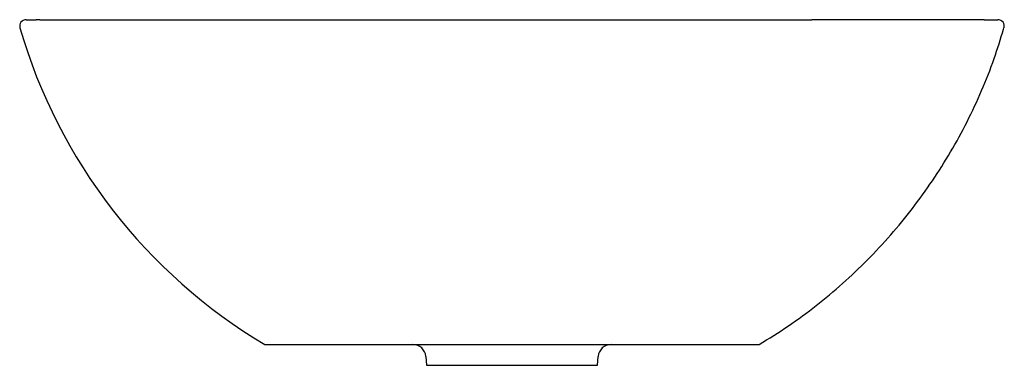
# Model space of a CAD drawing. Header units: millimetres. Extents: x 4589.603 to 4589.981, y 2626.758 to 2626.891.
import ezdxf

# ---------------------------------------------------------------- set-up
doc = ezdxf.new("R2010")
doc.units = ezdxf.units.MM
doc.layers.add('SANINDUSA', color=3, linetype='Continuous')

msp = doc.modelspace()

# ---------------------------------------------------------------- linework, layer by layer
at = {"layer": 'SANINDUSA'}
for p, q in [((4589.980830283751, 2626.887751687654), (4589.980984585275, 2626.888233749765)), ((4589.758809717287, 2626.761857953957), (4589.759109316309, 2626.758433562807)), ((4589.824715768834, 2626.758433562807), (4589.825015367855, 2626.761857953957)), ((4589.759109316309, 2626.758433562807), (4589.824715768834, 2626.758433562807))]:
    msp.add_line(p, q, dxfattribs=at)
for centre, radius, start, end in [((4589.605214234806, 2626.888922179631), 0.002499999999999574, 90, 196.188963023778), ((4589.978610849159, 2626.888922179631), 0.002500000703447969, 343.7920337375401, 90.02365032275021), ((4589.978610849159, 2626.888922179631), 0.002500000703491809, 343.7894758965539, 90.00005403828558), ((4589.753828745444, 2626.761422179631), 0.005, 4.999999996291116, 90), ((4589.829996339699, 2626.761422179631), 0.005, 90, 175.0000000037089)]:
    msp.add_arc(centre, radius, start, end, dxfattribs=at)
for points, knots in [([(4589.605214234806, 2626.891422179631), (4589.605214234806, 2626.891422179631), (4589.605539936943, 2626.891422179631), (4589.606822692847, 2626.891422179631), (4589.607777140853, 2626.891422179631), (4589.609023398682, 2626.891422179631)], [0, 0, 0, 0, 0.5000000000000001, 0.5000000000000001, 1, 1, 1, 1]), ([(4589.610516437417, 2626.891422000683), (4589.610247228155, 2626.891422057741), (4589.60998796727, 2626.891422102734), (4589.609490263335, 2626.891422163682), (4589.609253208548, 2626.891422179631), (4589.609023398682, 2626.891422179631)], [0, 0, 0, 0, 0.5, 0.5, 1, 1, 1, 1]), ([(4589.610516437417, 2626.891422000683), (4589.610638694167, 2626.891421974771), (4589.610777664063, 2626.891421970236), (4589.611096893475, 2626.891421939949), (4589.611275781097, 2626.891421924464), (4589.611869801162, 2626.891421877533), (4589.612342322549, 2626.891421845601), (4589.613165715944, 2626.891421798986), (4589.613459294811, 2626.891421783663), (4589.614084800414, 2626.891421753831), (4589.614416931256, 2626.891421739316), (4589.615467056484, 2626.891421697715), (4589.616239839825, 2626.891421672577), (4589.618771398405, 2626.891421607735), (4589.620742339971, 2626.89142157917), (4589.625241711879, 2626.891421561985), (4589.627771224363, 2626.891421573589), (4589.631989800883, 2626.891421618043), (4589.633466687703, 2626.891421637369), (4589.636564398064, 2626.891421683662), (4589.638187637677, 2626.891421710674), (4589.64323719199, 2626.891421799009), (4589.646854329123, 2626.891421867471), (4589.652653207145, 2626.891421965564), (4589.654651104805, 2626.891421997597), (4589.658753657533, 2626.891422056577), (4589.660859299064, 2626.891422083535), (4589.66517943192, 2626.891422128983), (4589.667394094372, 2626.891422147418), (4589.67079783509, 2626.891422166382), (4589.671946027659, 2626.891422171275), (4589.673688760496, 2626.891422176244), (4589.674273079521, 2626.891422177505), (4589.675448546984, 2626.891422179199), (4589.676042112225, 2626.891422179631), (4589.676633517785, 2626.891422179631)], [0, 0, 0, 0, 0.03125000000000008, 0.03125000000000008, 0.06250000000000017, 0.06250000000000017, 0.1250000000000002, 0.1250000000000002, 0.1562500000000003, 0.1562500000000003, 0.1875000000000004, 0.1875000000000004, 0.2500000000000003, 0.2500000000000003, 0.3750000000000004, 0.3750000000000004, 0.5000000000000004, 0.5000000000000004, 0.5625000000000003, 0.5625000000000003, 0.6250000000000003, 0.6250000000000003, 0.7500000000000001, 0.7500000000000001, 0.8125, 0.8125, 0.875, 0.875, 0.9374999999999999, 0.9374999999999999, 0.96875, 0.96875, 0.9843750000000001, 0.9843750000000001, 1, 1, 1, 1]), ([(4589.676633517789, 2626.891422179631), (4589.680635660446, 2626.891422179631), (4589.684780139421, 2626.891422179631), (4589.691215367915, 2626.891422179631), (4589.693397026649, 2626.891422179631), (4589.697834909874, 2626.891422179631), (4589.700095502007, 2626.891422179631), (4589.70692780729, 2626.891422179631), (4589.711565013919, 2626.891422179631), (4589.721000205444, 2626.891422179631), (4589.725798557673, 2626.891422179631), (4589.735556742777, 2626.891422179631), (4589.740516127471, 2626.891422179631), (4589.748077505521, 2626.891422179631), (4589.750618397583, 2626.891422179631), (4589.754461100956, 2626.891422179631), (4589.755748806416, 2626.891422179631), (4589.758324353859, 2626.891422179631), (4589.759612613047, 2626.891422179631), (4589.766056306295, 2626.891422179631), (4589.771218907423, 2626.891422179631), (4589.781558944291, 2626.891422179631), (4589.786736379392, 2626.891422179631), (4589.797106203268, 2626.891422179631), (4589.802298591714, 2626.891422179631), (4589.810098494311, 2626.891422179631), (4589.812700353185, 2626.891422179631), (4589.816606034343, 2626.891422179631), (4589.817907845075, 2626.891422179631), (4589.820499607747, 2626.891422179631), (4589.821791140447, 2626.891422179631), (4589.82822720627, 2626.891422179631), (4589.833306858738, 2626.891422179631), (4589.843332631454, 2626.891422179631), (4589.848278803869, 2626.891422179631), (4589.858037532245, 2626.891422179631), (4589.862849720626, 2626.891422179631), (4589.869965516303, 2626.891422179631), (4589.872320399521, 2626.891422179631), (4589.876995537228, 2626.891422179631), (4589.87929964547, 2626.891422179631), (4589.890647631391, 2626.891422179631), (4589.899182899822, 2626.891422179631), (4589.907191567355, 2626.891422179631)], [0, 0, 0, 0, 0.06249999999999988, 0.06249999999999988, 0.09375000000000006, 0.09375000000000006, 0.1250000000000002, 0.1250000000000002, 0.1875000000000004, 0.1875000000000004, 0.2500000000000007, 0.2500000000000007, 0.3125000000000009, 0.3125000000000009, 0.3437500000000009, 0.3437500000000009, 0.3593750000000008, 0.3593750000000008, 0.3750000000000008, 0.3750000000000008, 0.4375000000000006, 0.4375000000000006, 0.5000000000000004, 0.5000000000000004, 0.5625000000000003, 0.5625000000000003, 0.5937500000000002, 0.5937500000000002, 0.6093750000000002, 0.6093750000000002, 0.6250000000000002, 0.6250000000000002, 0.6875, 0.6875, 0.7499999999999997, 0.7499999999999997, 0.8124999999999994, 0.8124999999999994, 0.8437499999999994, 0.8437499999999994, 0.8749999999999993, 0.8749999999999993, 1, 1, 1, 1]), ([(4589.973308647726, 2626.891422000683), (4589.973186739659, 2626.891421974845), (4589.973048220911, 2626.89142197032), (4589.972730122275, 2626.891421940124), (4589.972551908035, 2626.891421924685), (4589.971960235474, 2626.891421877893), (4589.971489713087, 2626.891421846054), (4589.970669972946, 2626.891421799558), (4589.970377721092, 2626.891421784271), (4589.969755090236, 2626.8914217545), (4589.969424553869, 2626.891421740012), (4589.968378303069, 2626.891421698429), (4589.967607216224, 2626.891421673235), (4589.965076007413, 2626.89142160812), (4589.963099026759, 2626.891421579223), (4589.960264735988, 2626.891421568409), (4589.959679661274, 2626.891421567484), (4589.958472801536, 2626.891421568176), (4589.957850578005, 2626.891421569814), (4589.955931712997, 2626.891421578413), (4589.954584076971, 2626.891421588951), (4589.951753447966, 2626.891421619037), (4589.950270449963, 2626.891421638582), (4589.947168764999, 2626.891421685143), (4589.945548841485, 2626.89142171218), (4589.940507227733, 2626.891421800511), (4589.936896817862, 2626.891421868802), (4589.931110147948, 2626.891421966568), (4589.929116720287, 2626.891421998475), (4589.925023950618, 2626.891422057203), (4589.922923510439, 2626.891422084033), (4589.918614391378, 2626.891422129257), (4589.916405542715, 2626.891422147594), (4589.913010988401, 2626.891422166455), (4589.911865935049, 2626.891422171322), (4589.910128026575, 2626.891422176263), (4589.909545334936, 2626.891422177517), (4589.90837316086, 2626.891422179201), (4589.90778128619, 2626.891422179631), (4589.907191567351, 2626.891422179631)], [0, 0, 0, 0, 0.03124999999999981, 0.03124999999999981, 0.06249999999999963, 0.06249999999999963, 0.1249999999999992, 0.1249999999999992, 0.1562499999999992, 0.1562499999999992, 0.1874999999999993, 0.1874999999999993, 0.2499999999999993, 0.2499999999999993, 0.3749999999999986, 0.3749999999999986, 0.4062499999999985, 0.4062499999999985, 0.4374999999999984, 0.4374999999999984, 0.4999999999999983, 0.4999999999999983, 0.5624999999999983, 0.5624999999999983, 0.6249999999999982, 0.6249999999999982, 0.7499999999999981, 0.7499999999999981, 0.8124999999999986, 0.8124999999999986, 0.874999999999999, 0.874999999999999, 0.9374999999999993, 0.9374999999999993, 0.9687499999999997, 0.9687499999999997, 0.9843749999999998, 0.9843749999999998, 1, 1, 1, 1]), ([(4589.973308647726, 2626.891422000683), (4589.973577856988, 2626.891422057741), (4589.973837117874, 2626.891422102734), (4589.974334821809, 2626.891422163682), (4589.974571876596, 2626.891422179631), (4589.974801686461, 2626.891422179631)], [0, 0, 0, 0, 0.5, 0.5, 1, 1, 1, 1]), ([(4589.974801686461, 2626.891422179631), (4589.97604794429, 2626.891422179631), (4589.977002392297, 2626.891422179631), (4589.9782851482, 2626.891422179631), (4589.978610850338, 2626.891422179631), (4589.978610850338, 2626.891422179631)], [0, 0, 0, 0, 0.5000000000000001, 0.5000000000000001, 1, 1, 1, 1]), ([(4589.886912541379, 2626.766422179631), (4589.890687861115, 2626.768768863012), (4589.898212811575, 2626.773446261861), (4589.908880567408, 2626.781334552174), (4589.91902249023, 2626.78979997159), (4589.928580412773, 2626.798879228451), (4589.937548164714, 2626.808527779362), (4589.945892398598, 2626.818709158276), (4589.953587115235, 2626.829385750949), (4589.960605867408, 2626.840527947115), (4589.96692925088, 2626.852103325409), (4589.972505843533, 2626.864089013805), (4589.977224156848, 2626.875970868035), (4589.97967343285, 2626.883972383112), (4589.980830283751, 2626.887751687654)], [0, 0, 0, 0, 0.08552896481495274, 0.1704759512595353, 0.2547954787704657, 0.3385150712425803, 0.4217769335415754, 0.5048589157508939, 0.5880233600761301, 0.6714469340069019, 0.7552402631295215, 0.8394700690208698, 0.9241779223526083, 1, 1, 1, 1]), ([(4589.696912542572, 2626.766422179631), (4589.696912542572, 2626.766422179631), (4589.697112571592, 2626.766422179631), (4589.697952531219, 2626.766422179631), (4589.698911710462, 2626.766422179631), (4589.699742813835, 2626.766422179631), (4589.700653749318, 2626.766422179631), (4589.701298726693, 2626.766422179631), (4589.701626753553, 2626.766422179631)], [0.9011201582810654, 0.9011201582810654, 0.9011201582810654, 0.9011201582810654, 0.9258401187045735, 0.9505600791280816, 0.9629200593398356, 0.9752800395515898, 0.987640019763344, 1, 1, 1, 1]), ([(4589.701626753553, 2626.766422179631), (4589.702128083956, 2626.766422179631), (4589.704458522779, 2626.766422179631), (4589.711097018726, 2626.766422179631), (4589.720316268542, 2626.766422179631), (4589.731677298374, 2626.766422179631), (4589.744820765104, 2626.766422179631), (4589.759425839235, 2626.766422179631), (4589.775192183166, 2626.766422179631), (4589.786278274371, 2626.766422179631), (4589.797546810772, 2626.766422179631), (4589.808632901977, 2626.766422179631), (4589.824399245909, 2626.766422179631), (4589.83900432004, 2626.766422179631), (4589.85214778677, 2626.766422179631), (4589.863508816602, 2626.766422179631), (4589.872728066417, 2626.766422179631), (4589.879366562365, 2626.766422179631), (4589.881697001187, 2626.766422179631), (4589.882198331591, 2626.766422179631)], [0.5988798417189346, 0.5988798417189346, 0.5988798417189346, 0.5988798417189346, 0.6177698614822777, 0.6366598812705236, 0.6555499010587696, 0.6744399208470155, 0.6933299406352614, 0.7122199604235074, 0.7311099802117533, 0.7499999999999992, 0.7499999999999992, 0.7688900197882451, 0.7877800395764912, 0.8066700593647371, 0.825560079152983, 0.844450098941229, 0.8633401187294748, 0.8822301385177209, 0.9011201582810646, 0.9011201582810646, 0.9011201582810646, 0.9011201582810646]), ([(4589.882198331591, 2626.766422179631), (4589.882526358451, 2626.766422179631), (4589.883171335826, 2626.766422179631), (4589.884082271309, 2626.766422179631), (4589.884913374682, 2626.766422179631), (4589.885872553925, 2626.766422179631), (4589.886712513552, 2626.766422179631), (4589.886912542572, 2626.766422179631), (4589.886912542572, 2626.766422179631)], [0.5, 0.5, 0.5, 0.5, 0.5123599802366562, 0.5247199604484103, 0.5370799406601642, 0.5494399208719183, 0.5741598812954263, 0.5988798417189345, 0.5988798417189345, 0.5988798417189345, 0.5988798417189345])]:
    msp.add_open_spline(points, degree=3, knots=knots, dxfattribs=at)
msp.add_open_spline([(4589.60281336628, 2626.888225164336), (4589.617621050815, 2626.837220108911), (4589.651228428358, 2626.793670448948), (4589.696912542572, 2626.766422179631)], degree=3, dxfattribs=at)

doc.saveas('drawing.dxf')
